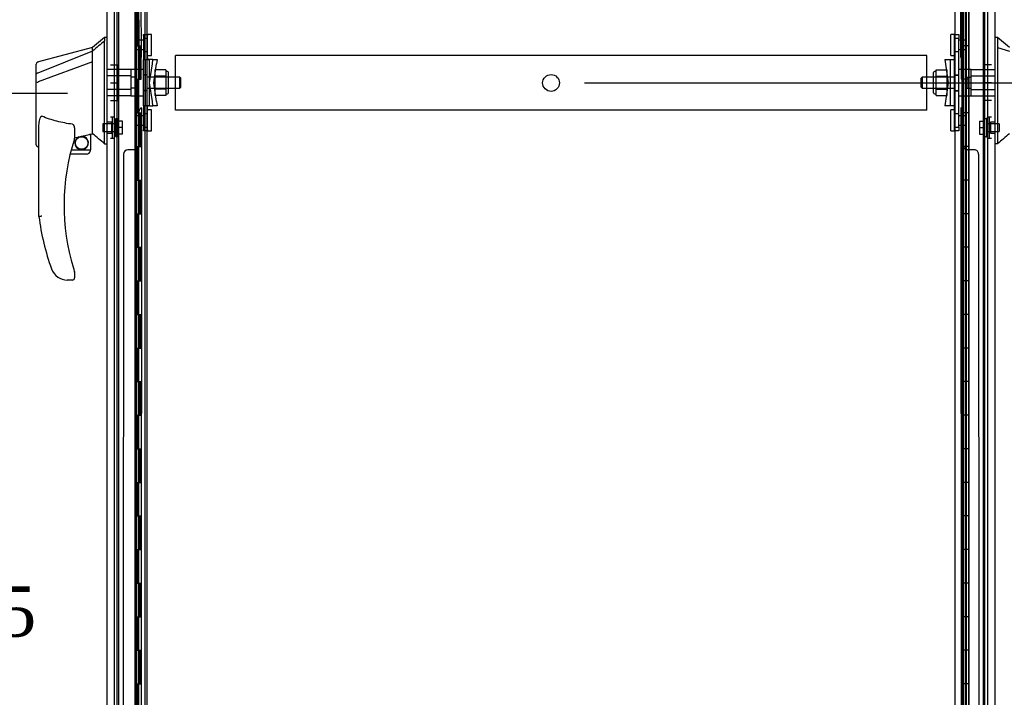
# Model space of a CAD drawing. Header units: inches. Extents: x 1 to 359, y -2 to 239.
# Tile 16 of 22: x 176 to 206, y 101 to 121. Entities that reach past the tile are written whole.
import ezdxf
from ezdxf.enums import TextEntityAlignment as Align
from ezdxf.lldxf.tags import DXFTag

# ---------------------------------------------------------------- set-up
doc = ezdxf.new("R2010")
doc.units = ezdxf.units.IN
doc.header["$MEASUREMENT"] = 0
for name, color, linetype in [('COM53964-2', 7, 'Continuous'), ('COM55523', 7, 'Continuous'), ('COM70220', 7, 'Continuous'), ('COM70838', 7, 'Continuous'), ('COM70839-3', 7, 'Continuous'), ('COM71200-1', 7, 'Continuous'), ('COM71202-4', 7, 'Continuous'), ('Default', 7, 'Continuous'), ('HAN86294', 7, 'Continuous'), ('HAN86294_NUT', 7, 'Continuous'), ('HAN86294_SCREW', 7, 'Continuous'), ('HAN86294_WASHER', 7, 'Continuous'), ('HAN_NUT', 7, 'Continuous'), ('RVT19000', 7, 'Continuous'), ('SPC87322', 7, 'Continuous')]:
    doc.layers.add(name, color=color, linetype=linetype)
doc.styles.add('SEACAD_Times_New_Roman', font='times.ttf')
tags = doc.linetypes.add('HIDDEN2', pattern=[0.1875, 0.125, -0.0625]).pattern_tags.tags
tags[6:7] = [DXFTag(74, 4), DXFTag(75, 0), DXFTag(340, '0'), DXFTag(46, 0.0), DXFTag(50, 0.0), DXFTag(44, 0.0), DXFTag(45, 0.0)]
tags[4:5] = [DXFTag(74, 4), DXFTag(75, 0), DXFTag(340, '0'), DXFTag(46, 0.0), DXFTag(50, 0.0), DXFTag(44, 0.0), DXFTag(45, 0.0)]
doc.dimstyles.new('HAMMOND_(STH_-_300x200)', dxfattribs={"dimtxt": 1.5, "dimasz": 1.875, "dimexe": 0.75, "dimexo": 0.75, "dimgap": 0.375, "dimtad": 0, "dimtih": 1, "dimtoh": 1, "dimzin": 0, "dimdsep": 46, "dimtxsty": 'SEACAD_Times_New_Roman', "dimblk1": '_SE_FILLED', "dimblk2": '_SE_FILLED', "dimsah": 1, "dimcen": 0.75, "dimadec": 0, "dimazin": 0, "dimtfac": 0.8, "dimtofl": 0, "dimtmove": 0, "dimatfit": 3, "dimfxl": 1, "dimtolj": 1, "dimtzin": 0, "dimarcsym": 0})

# ---------------------------------------------------------------- blocks, each defined once
blk = doc.blocks.new('SE3')
at = {"layer": 'COM53964-2', "color": 7, "linetype": 'HIDDEN2'}
for p, q in [((180.88, 120.214), (180.88, 120.352)), ((203.255, 120.352), (180.88, 120.352)), ((203.255, 120.214), (203.255, 120.352)), ((180.88, 118.865), (180.88, 120.214)), ((203.255, 118.865), (203.255, 120.214)), ((180.88, 118.727), (180.88, 118.865)), ((203.255, 118.727), (203.255, 118.865)), ((203.255, 118.727), (180.88, 118.727))]:
    blk.add_line(p, q, dxfattribs=at)
blk.add_circle((192.068, 119.539), 0.25, dxfattribs=at)
at = {"layer": 'COM55523', "color": 7, "linetype": 'HIDDEN2'}
for p, q in [((179.145, 89.647), (179.145, 149.647)), ((179.685, 89.647), (179.685, 149.647)), ((179.69, 149.656), (179.69, 89.647)), ((179.79, 89.647), (179.79, 149.656)), ((179.976, 89.647), (179.976, 149.647)), ((204.346, 149.647), (204.346, 89.647)), ((204.446, 89.647), (204.446, 149.647)), ((204.991, 89.647), (204.991, 149.647)), ((179.74, 120.647), (179.74, 121.647)), ((179.781, 120.647), (179.781, 121.647)), ((179.685, 120.647), (179.74, 120.647)), ((179.729, 120.647), (179.857, 120.647)), ((179.729, 119.647), (179.729, 120.647)), ((179.826, 119.647), (179.826, 120.647)), ((179.852, 120.647), (179.852, 119.647)), ((179.857, 119.647), (179.857, 120.647)), ((204.309, 120.647), (204.279, 120.647)), ((204.279, 120.647), (204.279, 119.647)), ((179.685, 119.647), (179.74, 119.647)), ((179.729, 119.647), (179.857, 119.647)), ((179.74, 118.647), (179.74, 119.647)), ((179.781, 118.647), (179.781, 119.647)), ((204.309, 119.647), (204.279, 119.647)), ((179.685, 118.647), (179.74, 118.647)), ((179.729, 118.647), (179.857, 118.647)), ((179.729, 117.647), (179.729, 118.647)), ((179.826, 117.647), (179.826, 118.647)), ((179.852, 118.647), (179.852, 117.647)), ((179.857, 117.647), (179.857, 118.647)), ((204.309, 118.647), (204.279, 118.647)), ((204.279, 118.647), (204.279, 117.647)), ((179.685, 117.647), (179.74, 117.647)), ((179.729, 117.647), (179.857, 117.647)), ((179.74, 116.647), (179.74, 117.647)), ((179.781, 116.647), (179.781, 117.647)), ((204.309, 117.647), (204.279, 117.647)), ((179.685, 116.647), (179.74, 116.647)), ((179.729, 116.647), (179.857, 116.647)), ((179.729, 115.647), (179.729, 116.647)), ((179.826, 115.647), (179.826, 116.647)), ((179.852, 116.647), (179.852, 115.647)), ((179.857, 115.647), (179.857, 116.647)), ((204.309, 116.647), (204.279, 116.647)), ((204.279, 116.647), (204.279, 115.647)), ((179.685, 115.647), (179.74, 115.647)), ((179.729, 115.647), (179.857, 115.647)), ((179.74, 114.647), (179.74, 115.647)), ((179.781, 114.647), (179.781, 115.647)), ((204.309, 115.647), (204.279, 115.647)), ((179.685, 114.647), (179.74, 114.647)), ((179.729, 114.647), (179.857, 114.647)), ((179.729, 113.647), (179.729, 114.647)), ((179.826, 113.647), (179.826, 114.647)), ((179.852, 114.647), (179.852, 113.647)), ((179.857, 113.647), (179.857, 114.647)), ((204.309, 114.647), (204.279, 114.647)), ((204.279, 114.647), (204.279, 113.647)), ((179.685, 113.647), (179.74, 113.647)), ((179.729, 113.647), (179.857, 113.647)), ((179.74, 112.647), (179.74, 113.647)), ((179.781, 112.647), (179.781, 113.647)), ((204.309, 113.647), (204.279, 113.647)), ((179.685, 112.647), (179.74, 112.647)), ((179.729, 112.647), (179.857, 112.647)), ((179.729, 111.647), (179.729, 112.647)), ((179.826, 111.647), (179.826, 112.647)), ((179.852, 112.647), (179.852, 111.647)), ((179.857, 111.647), (179.857, 112.647)), ((204.309, 112.647), (204.279, 112.647)), ((204.279, 112.647), (204.279, 111.647)), ((179.685, 111.647), (179.74, 111.647)), ((179.729, 111.647), (179.857, 111.647)), ((179.74, 110.647), (179.74, 111.647)), ((179.781, 110.647), (179.781, 111.647)), ((204.309, 111.647), (204.279, 111.647)), ((179.685, 110.647), (179.74, 110.647)), ((179.729, 110.647), (179.857, 110.647)), ((179.729, 109.647), (179.729, 110.647)), ((179.826, 109.647), (179.826, 110.647)), ((179.852, 110.647), (179.852, 109.647)), ((179.857, 109.647), (179.857, 110.647)), ((204.309, 110.647), (204.279, 110.647)), ((204.279, 110.647), (204.279, 109.647)), ((179.685, 109.647), (179.74, 109.647)), ((179.729, 109.647), (179.857, 109.647)), ((179.74, 108.647), (179.74, 109.647)), ((179.781, 108.647), (179.781, 109.647)), ((204.309, 109.647), (204.279, 109.647)), ((179.685, 108.647), (179.74, 108.647)), ((179.729, 108.647), (179.857, 108.647)), ((179.729, 107.647), (179.729, 108.647)), ((179.826, 107.647), (179.826, 108.647)), ((179.852, 108.647), (179.852, 107.647)), ((179.857, 107.647), (179.857, 108.647)), ((204.309, 108.647), (204.279, 108.647)), ((204.279, 108.647), (204.279, 107.647)), ((179.685, 107.647), (179.74, 107.647)), ((179.729, 107.647), (179.857, 107.647)), ((179.74, 106.647), (179.74, 107.647)), ((179.781, 106.647), (179.781, 107.647)), ((204.309, 107.647), (204.279, 107.647)), ((179.685, 106.647), (179.74, 106.647)), ((179.729, 106.647), (179.857, 106.647)), ((179.729, 105.647), (179.729, 106.647)), ((179.826, 105.647), (179.826, 106.647)), ((179.852, 106.647), (179.852, 105.647)), ((179.857, 105.647), (179.857, 106.647)), ((204.309, 106.647), (204.279, 106.647)), ((204.279, 106.647), (204.279, 105.647)), ((179.685, 105.647), (179.74, 105.647)), ((179.729, 105.647), (179.857, 105.647)), ((179.74, 104.647), (179.74, 105.647)), ((179.781, 104.647), (179.781, 105.647)), ((204.309, 105.647), (204.279, 105.647)), ((179.685, 104.647), (179.74, 104.647)), ((179.729, 104.647), (179.857, 104.647)), ((179.729, 103.647), (179.729, 104.647)), ((179.826, 103.647), (179.826, 104.647)), ((179.852, 104.647), (179.852, 103.647)), ((179.857, 103.647), (179.857, 104.647)), ((204.309, 104.647), (204.279, 104.647)), ((204.279, 104.647), (204.279, 103.647)), ((179.685, 103.647), (179.74, 103.647)), ((179.729, 103.647), (179.857, 103.647)), ((179.74, 102.647), (179.74, 103.647)), ((179.781, 102.647), (179.781, 103.647)), ((204.309, 103.647), (204.279, 103.647)), ((179.685, 102.647), (179.74, 102.647)), ((179.729, 102.647), (179.857, 102.647)), ((179.729, 101.647), (179.729, 102.647)), ((179.826, 101.647), (179.826, 102.647)), ((179.852, 102.647), (179.852, 101.647)), ((179.857, 101.647), (179.857, 102.647)), ((204.309, 102.647), (204.279, 102.647)), ((204.279, 102.647), (204.279, 101.647)), ((179.685, 101.647), (179.74, 101.647)), ((179.729, 101.647), (179.857, 101.647)), ((179.74, 100.647), (179.74, 101.647)), ((179.781, 100.647), (179.781, 101.647)), ((204.309, 101.647), (204.279, 101.647))]:
    blk.add_line(p, q, dxfattribs=at)
at = {"layer": 'COM55523', "color": 7, "linetype": 'Continuous'}
for p, q in [((204.309, 120.647), (204.309, 121.647)), ((204.513, 120.647), (204.513, 121.647)), ((204.513, 120.647), (204.309, 120.647)), ((204.309, 119.647), (204.309, 120.647)), ((204.513, 120.647), (204.309, 120.647)), ((204.513, 119.647), (204.513, 120.647)), ((204.513, 119.647), (204.309, 119.647)), ((204.513, 119.647), (204.309, 119.647)), ((204.309, 118.647), (204.309, 119.647)), ((204.513, 118.647), (204.513, 119.647)), ((204.513, 118.647), (204.309, 118.647)), ((204.309, 117.647), (204.309, 118.647)), ((204.513, 118.647), (204.309, 118.647)), ((204.513, 117.647), (204.513, 118.647)), ((204.513, 117.647), (204.309, 117.647)), ((204.513, 117.647), (204.309, 117.647)), ((204.309, 116.647), (204.309, 117.647)), ((204.513, 116.647), (204.513, 117.647)), ((204.513, 116.647), (204.309, 116.647)), ((204.309, 115.647), (204.309, 116.647)), ((204.513, 116.647), (204.309, 116.647)), ((204.513, 115.647), (204.513, 116.647)), ((204.513, 115.647), (204.309, 115.647)), ((204.513, 115.647), (204.309, 115.647)), ((204.309, 114.647), (204.309, 115.647)), ((204.513, 114.647), (204.513, 115.647)), ((204.513, 114.647), (204.309, 114.647)), ((204.309, 113.647), (204.309, 114.647)), ((204.513, 114.647), (204.309, 114.647)), ((204.513, 113.647), (204.513, 114.647)), ((204.513, 113.647), (204.309, 113.647)), ((204.513, 113.647), (204.309, 113.647)), ((204.309, 112.647), (204.309, 113.647)), ((204.513, 112.647), (204.513, 113.647)), ((204.513, 112.647), (204.309, 112.647)), ((204.309, 111.647), (204.309, 112.647)), ((204.513, 112.647), (204.309, 112.647)), ((204.513, 111.647), (204.513, 112.647)), ((204.513, 111.647), (204.309, 111.647)), ((204.513, 111.647), (204.309, 111.647)), ((204.309, 110.647), (204.309, 111.647)), ((204.513, 110.647), (204.513, 111.647)), ((204.513, 110.647), (204.309, 110.647)), ((204.309, 109.647), (204.309, 110.647)), ((204.513, 110.647), (204.309, 110.647)), ((204.513, 109.647), (204.513, 110.647)), ((204.513, 109.647), (204.309, 109.647)), ((204.513, 109.647), (204.309, 109.647)), ((204.309, 108.647), (204.309, 109.647)), ((204.513, 108.647), (204.513, 109.647)), ((204.513, 108.647), (204.309, 108.647)), ((204.309, 107.647), (204.309, 108.647)), ((204.513, 108.647), (204.309, 108.647)), ((204.513, 107.647), (204.513, 108.647)), ((204.513, 107.647), (204.309, 107.647)), ((204.513, 107.647), (204.309, 107.647)), ((204.309, 106.647), (204.309, 107.647)), ((204.513, 106.647), (204.513, 107.647)), ((204.513, 106.647), (204.309, 106.647)), ((204.309, 105.647), (204.309, 106.647)), ((204.513, 106.647), (204.309, 106.647)), ((204.513, 105.647), (204.513, 106.647)), ((204.513, 105.647), (204.309, 105.647)), ((204.513, 105.647), (204.309, 105.647)), ((204.309, 104.647), (204.309, 105.647)), ((204.513, 104.647), (204.513, 105.647)), ((204.513, 104.647), (204.309, 104.647)), ((204.309, 103.647), (204.309, 104.647)), ((204.513, 104.647), (204.309, 104.647)), ((204.513, 103.647), (204.513, 104.647)), ((204.513, 103.647), (204.309, 103.647)), ((204.513, 103.647), (204.309, 103.647)), ((204.309, 102.647), (204.309, 103.647)), ((204.513, 102.647), (204.513, 103.647)), ((204.513, 102.647), (204.309, 102.647)), ((204.309, 101.647), (204.309, 102.647)), ((204.513, 102.647), (204.309, 102.647)), ((204.513, 101.647), (204.513, 102.647)), ((204.513, 101.647), (204.309, 101.647)), ((204.513, 101.647), (204.309, 101.647)), ((204.309, 100.647), (204.309, 101.647)), ((204.513, 100.647), (204.513, 101.647))]:
    blk.add_line(p, q, dxfattribs=at)
at = {"layer": 'COM70220', "color": 7, "linetype": 'HIDDEN2'}
for p, q in [((179.196, 89.179), (179.196, 150.114)), ((204.94, 150.114), (204.94, 89.179))]:
    blk.add_line(p, q, dxfattribs=at)
at = {"layer": 'COM70838', "color": 7, "linetype": 'HIDDEN2'}
for p, q in [((179.928, 120.948), (179.928, 120.984)), ((179.928, 120.984), (180.053, 120.984)), ((179.928, 120.948), (179.928, 120.234)), ((180.053, 120.984), (180.053, 120.948)), ((180.053, 120.289), (180.053, 120.948)), ((204.083, 120.984), (204.208, 120.984)), ((204.083, 120.859), (204.083, 120.984)), ((204.083, 118.234), (204.083, 120.859)), ((204.208, 120.984), (204.208, 120.859)), ((204.208, 118.234), (204.208, 120.859)), ((179.928, 118.859), (179.928, 120.234)), ((179.928, 120.234), (179.986, 120.234)), ((179.986, 118.859), (179.986, 120.234)), ((179.986, 120.234), (180.111, 120.234)), ((180.111, 118.859), (180.111, 120.234)), ((180.213, 120.234), (180.111, 120.234)), ((180.195, 120.109), (180.213, 120.234)), ((180.213, 120.234), (180.34, 120.234)), ((180.34, 120.234), (180.321, 120.109)), ((203.796, 120.234), (203.966, 120.234)), ((203.796, 120.234), (203.896, 119.547)), ((203.966, 118.859), (203.966, 120.234)), ((203.966, 120.234), (204.069, 120.234)), ((180.113, 119.547), (180.195, 120.109)), ((180.24, 119.547), (180.321, 120.109)), ((180.195, 118.984), (180.113, 119.547)), ((180.321, 118.984), (180.24, 119.547)), ((203.896, 119.547), (203.796, 118.859)), ((179.986, 118.859), (179.928, 118.859)), ((179.928, 118.859), (179.928, 118.146)), ((180.111, 118.859), (179.986, 118.859)), ((180.053, 118.146), (180.053, 118.832)), ((180.111, 118.859), (180.213, 118.859)), ((180.213, 118.859), (180.195, 118.984)), ((180.34, 118.859), (180.213, 118.859)), ((180.321, 118.984), (180.34, 118.859)), ((203.966, 118.859), (203.796, 118.859)), ((204.079, 118.859), (203.966, 118.859)), ((204.083, 118.109), (204.083, 118.234)), ((204.208, 118.234), (204.208, 118.109)), ((179.928, 118.109), (179.928, 118.146)), ((180.053, 118.109), (179.928, 118.109)), ((180.053, 118.146), (180.053, 118.109)), ((204.208, 118.109), (204.083, 118.109))]:
    blk.add_line(p, q, dxfattribs=at)
for centre, start, end in [((180.17, 120.289), 180, 208.0398), ((203.966, 120.289), 331.9602, 0), ((180.17, 118.832), 166.4554, 180), ((203.966, 118.832), 0, 13.5446)]:
    blk.add_arc(centre, 0.117, start, end, dxfattribs=at)
at = {"layer": 'COM70839-3', "color": 7, "linetype": 'HIDDEN2'}
for p, q in [((179.866, 120.297), (179.853, 148.175)), ((204.27, 120.297), (204.283, 148.175)), ((179.795, 121.422), (179.796, 120.41)), ((204.34, 120.41), (204.34, 121.422)), ((179.866, 118.796), (179.853, 90.919)), ((204.27, 118.796), (204.283, 90.919)), ((179.796, 118.684), (179.795, 117.671)), ((204.34, 117.671), (204.34, 118.684)), ((179.334, 117.422), (179.321, 90.838)), ((179.67, 117.547), (179.459, 117.547)), ((204.676, 117.547), (204.465, 117.547)), ((204.801, 117.422), (204.814, 90.838))]:
    blk.add_line(p, q, dxfattribs=at)
for centre, start, end in [((179.921, 120.41), 180.0275, 243.9236), ((204.215, 120.41), 296.0764, 359.9725), ((179.921, 118.684), 116.0764, 179.9725), ((204.215, 118.684), 0.0275, 63.9236), ((179.67, 117.672), 269.9725, 359.9725), ((204.465, 117.672), 180.0275, 270.0275), ((179.459, 117.422), 89.9725, 179.9725), ((204.676, 117.422), 0.0275, 90.0275)]:
    blk.add_arc(centre, 0.125, start, end, dxfattribs=at)
at = {"layer": 'COM71200-1', "color": 7, "linetype": 'HIDDEN2'}
for p, q in [((179.071, 88.883), (179.071, 150.193)), ((205.065, 150.193), (205.065, 88.883))]:
    blk.add_line(p, q, dxfattribs=at)
at = {"layer": 'COM71200-1', "color": 7, "linetype": 'Continuous'}
for p, q in [((180.038, 88.883), (180.038, 150.193)), ((204.098, 150.193), (204.098, 88.883))]:
    blk.add_line(p, q, dxfattribs=at)
at = {"layer": 'COM71202-4', "color": 7, "linetype": 'Continuous'}
for p, q in [((178.851, 88.524), (178.851, 150.77)), ((179.726, 88.476), (179.726, 150.818)), ((204.515, 150.818), (204.515, 88.476)), ((205.285, 150.77), (205.285, 88.524))]:
    blk.add_line(p, q, dxfattribs=at)
at = {"layer": 'COM71202-4', "color": 7, "linetype": 'HIDDEN2'}
blk.add_line((204.41, 88.788), (204.41, 150.288), dxfattribs=at)
at = {"layer": 'HAN86294', "color": 7, "linetype": 'Continuous'}
for p, q in [((178.771, 120.897), (178.416, 120.597)), ((178.851, 120.897), (178.768, 120.897)), ((178.771, 120.897), (178.771, 120.795)), ((205.368, 120.897), (205.285, 120.897)), ((205.365, 120.897), (205.365, 120.736)), ((205.72, 120.597), (205.365, 120.897)), ((178.416, 120.597), (176.768, 120.156)), ((178.416, 120.485), (178.416, 120.597)), ((178.771, 120.736), (178.771, 120.795)), ((178.771, 120.649), (178.771, 120.736)), ((178.771, 118.159), (178.771, 120.649)), ((205.365, 120.736), (205.365, 120.649)), ((205.365, 120.649), (205.365, 120.59)), ((205.365, 120.59), (205.72, 120.485)), ((205.365, 120.59), (205.365, 118.159)), ((178.416, 120.485), (176.78, 119.829)), ((178.416, 120.338), (178.416, 120.485)), ((178.416, 120.244), (178.416, 120.338)), ((178.416, 120.171), (178.416, 120.244)), ((176.736, 119.804), (176.736, 120.101)), ((178.416, 120.171), (176.792, 119.568)), ((178.416, 118.286), (178.416, 120.171)), ((176.736, 119.827), (176.736, 119.847)), ((176.736, 119.57), (176.736, 119.804)), ((176.736, 117.697), (176.736, 119.57)), ((176.79, 119.567), (176.792, 119.568)), ((176.816, 115.564), (176.816, 118.235)), ((178.416, 118.139), (178.416, 118.286)), ((177.876, 118.154), (177.876, 117.891)), ((177.876, 117.904), (178.003, 117.934)), ((178.086, 117.953), (178.321, 118.008)), ((178.351, 118.011), (178.416, 118.027)), ((178.351, 118.011), (178.351, 118.012)), ((178.351, 118.012), (178.351, 117.547)), ((178.416, 118.027), (178.416, 118.139)), ((178.771, 117.754), (178.771, 118.159)), ((205.365, 118.159), (205.365, 117.874)), ((176.81, 117.639), (176.816, 117.64)), ((178.771, 117.729), (178.771, 117.754)), ((178.771, 117.727), (178.851, 117.727)), ((205.365, 117.727), (205.285, 117.727)), ((205.365, 117.874), (205.365, 117.727)), ((178.226, 117.422), (177.745, 117.422)), ((177.777, 117.547), (178.351, 117.547)), ((177.876, 113.91), (177.876, 113.732)), ((177.378, 113.762), (177.377, 113.76)), ((177.816, 113.672), (177.661, 113.672))]:
    blk.add_line(p, q, dxfattribs=at)
at = {"layer": 'HAN86294', "color": 7, "linetype": 'HIDDEN2'}
for p, q in [((179.553, 119.942), (178.851, 119.942)), ((179.553, 119.942), (179.553, 119.747)), ((204.583, 119.747), (204.583, 119.942)), ((204.583, 119.942), (205.285, 119.942)), ((179.553, 119.747), (178.851, 119.747)), ((179.553, 119.747), (179.553, 119.347)), ((179.678, 119.707), (179.553, 119.707)), ((179.678, 119.707), (179.678, 119.547)), ((181.013, 119.707), (180.053, 119.707)), ((181.013, 119.387), (181.013, 119.707)), ((181.043, 119.677), (181.013, 119.707)), ((181.043, 119.417), (181.043, 119.677)), ((203.123, 119.707), (203.093, 119.677)), ((203.093, 119.417), (203.093, 119.677)), ((203.123, 119.707), (203.123, 119.387)), ((204.083, 119.707), (203.123, 119.707)), ((204.458, 119.707), (204.583, 119.707)), ((204.458, 119.547), (204.458, 119.707)), ((204.583, 119.347), (204.583, 119.747)), ((204.583, 119.747), (205.285, 119.747)), ((179.678, 119.387), (179.553, 119.387)), ((179.678, 119.547), (179.678, 119.387)), ((180.053, 119.387), (181.013, 119.387)), ((181.013, 119.387), (181.043, 119.417)), ((203.093, 119.417), (203.123, 119.387)), ((203.123, 119.387), (204.083, 119.387)), ((204.458, 119.387), (204.458, 119.547)), ((204.458, 119.387), (204.583, 119.387)), ((179.553, 119.347), (178.851, 119.347)), ((179.553, 119.151), (178.851, 119.151)), ((179.553, 119.347), (179.553, 119.151)), ((204.583, 119.151), (204.583, 119.347)), ((204.583, 119.347), (205.285, 119.347)), ((204.583, 119.151), (205.285, 119.151)), ((178.976, 118.371), (178.851, 118.371)), ((178.976, 118.371), (178.976, 118.046)), ((205.16, 118.371), (205.16, 118.046)), ((205.285, 118.371), (205.16, 118.371)), ((178.851, 118.046), (178.976, 118.046)), ((205.16, 118.046), (205.285, 118.046))]:
    blk.add_line(p, q, dxfattribs=at)
at = {"layer": 'HAN86294', "color": 7, "linetype": 'Continuous'}
blk.add_circle((178.089, 117.751), 0.188, dxfattribs=at)
for centre, radius, start, end in [((176.796, 120.101), 0.06, 105.824, 180.0002), ((176.78, 119.928), 0.361, 262.9065, 271.5232), ((177.816, 117.891), 0.06, 342.105, 0), ((178.089, 117.751), 0.202, 115.2676, 90.8956), ((177.827, 118.878), 0.961, 280.5316, 285.6316), ((142.005, 74.581), 56.686, 49.5649, 50.0347), ((242.131, 74.581), 56.686, 129.9653, 130.4351), ((183.98, 115.9), 6.417, 162.105, 197.0102), ((178.226, 117.547), 0.125, 270, 310.5358), ((178.226, 117.547), 0.125, 310.5358, 346.1135), ((178.226, 117.547), 0.125, 346.1135, 360), ((184.156, 116.499), 7.4, 187.261, 199.7146), ((177.661, 114.172), 0.5, 199.7146, 235.4377), ((177.816, 113.91), 0.06, 0, 17.895), ((177.661, 114.172), 0.5, 235.4377, 270), ((177.816, 113.732), 0.06, 270, 0)]:
    blk.add_arc(centre, radius, start, end, dxfattribs=at)
blk.add_ellipse((176.796, 117.697), major_axis=(0.06, 0), ratio=0.999979, start_param=3.141468, end_param=4.950188, dxfattribs=at)
blk.add_open_spline([(178.771, 120.795), (178.652, 120.692), (178.534, 120.588), (178.416, 120.485)], degree=3, dxfattribs=at)
for points, knots in [([(176.78, 119.829), (176.768, 119.828), (176.756, 119.824), (176.74, 119.815), (176.736, 119.81), (176.736, 119.804)], [0, 0, 0, 0, 0.5, 0.5, 1, 1, 1, 1]), ([(176.816, 118.235), (176.816, 118.292), (176.82, 118.349), (176.834, 118.435), (176.841, 118.463), (176.855, 118.504), (176.861, 118.518), (176.873, 118.536), (176.878, 118.541), (176.891, 118.549), (176.899, 118.55), (176.906, 118.547)], [0, 0, 0, 0, 0.5, 0.5, 0.75, 0.75, 0.875, 0.875, 0.9375, 0.9375, 1, 1, 1, 1]), ([(177.816, 118.309), (177.738, 118.319), (177.66, 118.332), (177.506, 118.362), (177.429, 118.379), (177.276, 118.418), (177.201, 118.44), (177.052, 118.49), (176.979, 118.518), (176.906, 118.547)], [0, 0, 0, 0, 0.25, 0.25, 0.5, 0.5, 0.75, 0.75, 1, 1, 1, 1]), ([(177.816, 118.309), (177.82, 118.308), (177.823, 118.307), (177.83, 118.303), (177.833, 118.3), (177.841, 118.292), (177.845, 118.286), (177.852, 118.273), (177.855, 118.266), (177.86, 118.253), (177.862, 118.246), (177.868, 118.225), (177.871, 118.211), (177.874, 118.19), (177.875, 118.182), (177.875, 118.168), (177.876, 118.161), (177.876, 118.154)], [0, 0, 0, 0, 0.0625, 0.0625, 0.125, 0.125, 0.25, 0.25, 0.375, 0.375, 0.5, 0.5, 0.75, 0.75, 0.875, 0.875, 1, 1, 1, 1]), ([(178.321, 118.008), (178.325, 118.009), (178.328, 118.01), (178.336, 118.011), (178.339, 118.012), (178.347, 118.013), (178.351, 118.013), (178.351, 118.012)], [0, 0, 0, 0, 0.25, 0.25, 0.5, 0.5, 1, 1, 1, 1]), ([(176.906, 115.57), (176.9, 115.57), (176.894, 115.569), (176.882, 115.568), (176.877, 115.568), (176.86, 115.567), (176.85, 115.566), (176.838, 115.566), (176.834, 115.565), (176.828, 115.565), (176.825, 115.565), (176.82, 115.565), (176.819, 115.564), (176.816, 115.564), (176.816, 115.564), (176.816, 115.564)], [0, 0, 0, 0, 0.125, 0.125, 0.25, 0.25, 0.5, 0.5, 0.625, 0.625, 0.75, 0.75, 0.875, 0.875, 1, 1, 1, 1]), ([(177.843, 114.023), (177.848, 114.006), (177.854, 113.989), (177.862, 113.963), (177.864, 113.955), (177.868, 113.943), (177.87, 113.939), (177.871, 113.934), (177.872, 113.932), (177.873, 113.929), (177.873, 113.929), (177.873, 113.929)], [0, 0, 0, 0, 0.5, 0.5, 0.75, 0.75, 0.875, 0.875, 0.9375, 0.9375, 1, 1, 1, 1])]:
    blk.add_open_spline(points, degree=3, knots=knots, dxfattribs=at)
at = {"layer": 'HAN86294_NUT', "color": 7, "linetype": 'HIDDEN2'}
for p, q in [((180.27, 119.931), (180.27, 119.739)), ((180.595, 119.931), (180.27, 119.931)), ((180.27, 119.739), (180.27, 119.355)), ((180.595, 119.739), (180.27, 119.739)), ((180.595, 119.931), (180.595, 119.835)), ((180.645, 119.879), (180.595, 119.879)), ((180.595, 119.835), (180.595, 119.739)), ((180.595, 119.739), (180.595, 119.547)), ((180.675, 119.244), (180.675, 119.849)), ((203.461, 119.244), (203.461, 119.849)), ((203.541, 119.879), (203.491, 119.879)), ((203.541, 119.931), (203.866, 119.931)), ((203.541, 119.835), (203.541, 119.931)), ((203.541, 119.739), (203.541, 119.835)), ((203.541, 119.739), (203.866, 119.739)), ((203.541, 119.547), (203.541, 119.739)), ((203.866, 119.739), (203.866, 119.931)), ((203.866, 119.355), (203.866, 119.739)), ((180.27, 119.355), (180.27, 119.163)), ((180.595, 119.355), (180.27, 119.355)), ((180.595, 119.547), (180.595, 119.355)), ((180.595, 119.355), (180.595, 119.259)), ((203.541, 119.355), (203.541, 119.547)), ((203.541, 119.355), (203.866, 119.355)), ((203.541, 119.259), (203.541, 119.355)), ((203.866, 119.163), (203.866, 119.355)), ((180.595, 119.163), (180.27, 119.163)), ((180.595, 119.259), (180.595, 119.163)), ((180.595, 119.214), (180.645, 119.214)), ((203.491, 119.214), (203.541, 119.214)), ((203.541, 119.163), (203.541, 119.259)), ((203.541, 119.163), (203.866, 119.163))]:
    blk.add_line(p, q, dxfattribs=at)
for centre, start, end in [((180.645, 119.849), 0, 90), ((203.491, 119.849), 90, 180), ((180.645, 119.244), 270, 0), ((203.491, 119.244), 180, 270)]:
    blk.add_arc(centre, 0.03, start, end, dxfattribs=at)
at = {"layer": 'HAN86294_SCREW', "color": 7, "linetype": 'HIDDEN2'}
for p, q in [((179.096, 118.471), (179.096, 117.946)), ((179.166, 118.471), (179.096, 118.471)), ((179.166, 118.471), (179.166, 117.946)), ((204.97, 118.471), (204.97, 117.946)), ((205.04, 118.471), (204.97, 118.471)), ((205.04, 118.471), (205.04, 117.946)), ((178.721, 118.325), (178.721, 118.093)), ((179.096, 118.325), (178.721, 118.325)), ((179.303, 118.401), (179.166, 118.401)), ((179.303, 118.209), (179.166, 118.209)), ((179.303, 118.209), (179.303, 118.401)), ((179.303, 118.016), (179.303, 118.209)), ((204.833, 118.401), (204.97, 118.401)), ((204.833, 118.401), (204.833, 118.209)), ((204.833, 118.209), (204.97, 118.209)), ((204.833, 118.209), (204.833, 118.016)), ((205.415, 118.325), (205.04, 118.325)), ((205.415, 118.325), (205.415, 118.093)), ((178.721, 118.093), (179.096, 118.093)), ((179.096, 117.946), (179.166, 117.946)), ((179.303, 118.016), (179.166, 118.016)), ((204.833, 118.016), (204.97, 118.016)), ((204.97, 117.946), (205.04, 117.946)), ((205.04, 118.093), (205.415, 118.093))]:
    blk.add_line(p, q, dxfattribs=at)
at = {"layer": 'HAN86294_WASHER', "color": 7, "linetype": 'HIDDEN2'}
for p, q in [((179.006, 118.52), (178.946, 118.52)), ((179.006, 117.897), (179.006, 118.52)), ((179.006, 117.897), (179.006, 118.52)), ((179.066, 118.52), (179.006, 118.52)), ((179.066, 117.897), (179.066, 118.52)), ((205.07, 117.897), (205.07, 118.52)), ((205.13, 118.52), (205.07, 118.52)), ((205.13, 117.897), (205.13, 118.52)), ((205.19, 118.52), (205.13, 118.52)), ((205.13, 117.897), (205.13, 118.52)), ((178.946, 117.897), (179.006, 117.897)), ((179.006, 117.897), (179.066, 117.897)), ((205.07, 117.897), (205.13, 117.897)), ((205.13, 117.897), (205.19, 117.897))]:
    blk.add_line(p, q, dxfattribs=at)
at = {"layer": 'HAN_NUT', "color": 7, "linetype": 'HIDDEN2'}
for p, q in [((178.946, 120.077), (179.161, 120.077)), ((179.161, 119.547), (179.161, 120.077)), ((204.975, 120.077), (204.975, 119.547)), ((205.19, 120.077), (204.975, 120.077)), ((178.946, 119.547), (179.161, 119.547)), ((179.161, 119.017), (179.161, 119.547)), ((204.975, 119.547), (204.975, 119.017)), ((205.19, 119.547), (204.975, 119.547)), ((178.946, 119.017), (179.161, 119.017)), ((205.19, 119.017), (204.975, 119.017))]:
    blk.add_line(p, q, dxfattribs=at)
at = {"layer": 'RVT19000', "color": 7, "linetype": 'HIDDEN2'}
for p, q in [((180.053, 120.867), (179.928, 120.867)), ((180.053, 120.984), (180.053, 120.985)), ((180.166, 120.985), (180.053, 120.985)), ((180.166, 120.36), (180.166, 120.985)), ((203.97, 120.36), (203.97, 120.985)), ((204.083, 120.985), (203.97, 120.985)), ((204.083, 120.984), (204.083, 120.985)), ((204.208, 120.867), (204.083, 120.867)), ((179.716, 120.532), (179.716, 120.813)), ((179.928, 120.813), (179.716, 120.813)), ((179.716, 120.532), (179.928, 120.532)), ((204.42, 120.813), (204.208, 120.813)), ((204.208, 120.532), (204.42, 120.532)), ((204.42, 120.532), (204.42, 120.813)), ((179.928, 120.477), (180.053, 120.477)), ((180.053, 120.36), (180.166, 120.36)), ((203.97, 120.36), (204.083, 120.36)), ((204.083, 120.477), (204.208, 120.477)), ((179.716, 118.281), (179.716, 118.562)), ((179.928, 118.562), (179.716, 118.562)), ((180.053, 118.616), (179.928, 118.616)), ((180.166, 118.734), (180.053, 118.734)), ((180.166, 118.109), (180.166, 118.734)), ((203.97, 118.109), (203.97, 118.734)), ((204.083, 118.734), (203.97, 118.734)), ((204.208, 118.616), (204.083, 118.616)), ((204.42, 118.562), (204.208, 118.562)), ((204.42, 118.281), (204.42, 118.562)), ((179.716, 118.281), (179.928, 118.281)), ((179.928, 118.226), (180.053, 118.226)), ((204.083, 118.226), (204.208, 118.226)), ((204.208, 118.281), (204.42, 118.281)), ((180.053, 118.109), (180.053, 118.109)), ((180.053, 118.109), (180.166, 118.109)), ((203.97, 118.109), (204.083, 118.109)), ((204.083, 118.109), (204.083, 118.109))]:
    blk.add_line(p, q, dxfattribs=at)
at = {"layer": 'SPC87322', "color": 7, "linetype": 'HIDDEN2'}
for p, q in [((179.928, 119.939), (179.553, 119.939)), ((204.583, 119.939), (204.208, 119.939)), ((180.053, 119.784), (179.928, 119.784)), ((180.053, 119.774), (179.928, 119.774)), ((204.083, 119.784), (204.208, 119.784)), ((204.083, 119.774), (204.208, 119.774)), ((179.553, 119.154), (179.928, 119.154)), ((180.053, 119.319), (179.928, 119.319)), ((180.053, 119.309), (179.928, 119.309)), ((204.083, 119.319), (204.208, 119.319)), ((204.083, 119.309), (204.208, 119.309)), ((204.208, 119.154), (204.583, 119.154))]:
    blk.add_line(p, q, dxfattribs=at)
blk = doc.blocks.new('DMBLK4617')
at = {"layer": 'Default', "linetype": 'Continuous'}
for points in [[(217.256, 117.664), (216.944, 119.539), (216.631, 117.664)], [(217.256, 92.284), (216.631, 92.284), (216.944, 90.409)]]:
    blk.add_hatch(color=7, dxfattribs=at).paths.add_polyline_path(points)
at = {"layer": 'Default', "color": 7, "linetype": 'Continuous'}
for p, q in [((193.068, 119.539), (217.694, 119.539)), ((216.944, 106.249), (216.944, 119.539)), ((216.944, 90.409), (216.944, 104.224)), ((193.068, 90.409), (217.694, 90.409))]:
    blk.add_line(p, q, dxfattribs=at)
at = {"layer": 'Default', "color": 7, "linetype": 'Continuous', "style": 'SEACAD_Times_New_Roman'}
blk.add_text('29.13', height=1.5, dxfattribs=at).set_placement((214.384, 105.724), align=Align.TOP_LEFT)
blk = doc.blocks.new('_SE_FILLED')
at = {"color": 0}
blk.add_line((0, 0), (-1, 0), dxfattribs=at)
blk.add_solid([(0, 0), (-1, -0.1665), (-1, 0.1665), (0, 0)], dxfattribs=at)
blk = doc.blocks.new('DMBLK4618')
at = {"layer": 'Default', "linetype": 'Continuous'}
for points in [[(217.256, 146.794), (216.944, 148.669), (216.631, 146.794)], [(217.256, 121.414), (216.631, 121.414), (216.944, 119.539)]]:
    blk.add_hatch(color=7, dxfattribs=at).paths.add_polyline_path(points)
at = {"layer": 'Default', "color": 7, "linetype": 'Continuous'}
for p, q in [((193.068, 148.669), (217.694, 148.669)), ((216.944, 135.379), (216.944, 148.669)), ((216.944, 119.539), (216.944, 133.354)), ((193.068, 119.539), (217.694, 119.539))]:
    blk.add_line(p, q, dxfattribs=at)
at = {"layer": 'Default', "color": 7, "linetype": 'Continuous', "style": 'SEACAD_Times_New_Roman'}
blk.add_text('29.13', height=1.5, dxfattribs=at).set_placement((214.384, 134.854), align=Align.TOP_LEFT)
blk = doc.blocks.new('DMBLK4623')
at = {"layer": 'Default', "linetype": 'Continuous'}
for points in [[(161.221, 148.318), (161.846, 148.318), (161.533, 150.193)], [(161.221, 90.758), (161.533, 88.883), (161.846, 90.758)]]:
    blk.add_hatch(color=7, dxfattribs=at).paths.add_polyline_path(points)
at = {"layer": 'Default', "color": 7, "linetype": 'Continuous'}
for p, q in [((179.264, 150.193), (160.783, 150.193)), ((161.533, 150.193), (161.533, 120.813)), ((161.533, 116.538), (161.533, 88.883)), ((179.264, 88.883), (160.783, 88.883))]:
    blk.add_line(p, q, dxfattribs=at)
at = {"layer": 'Default', "color": 7, "linetype": 'Continuous', "style": 'SEACAD_Times_New_Roman'}
for s, p in [('61.31', (158.974, 120.288)), ('DOOR OPENING', (153.233, 118.038))]:
    blk.add_text(s, height=1.5, dxfattribs=at).set_placement(p, align=Align.TOP_LEFT)
blk = doc.blocks.new('DMBLK4634')
at = {"layer": 'Default', "linetype": 'Continuous'}
for points in [[(173.885, 117.354), (174.51, 117.354), (174.197, 119.229)], [(173.885, 90.256), (174.197, 88.381), (174.51, 90.256)]]:
    blk.add_hatch(color=7, dxfattribs=at).paths.add_polyline_path(points)
at = {"layer": 'Default', "color": 7, "linetype": 'Continuous'}
for p, q in [((177.666, 119.229), (173.447, 119.229)), ((174.197, 105.08), (174.197, 119.229)), ((174.197, 88.381), (174.197, 103.055)), ((178.61, 88.381), (173.447, 88.381))]:
    blk.add_line(p, q, dxfattribs=at)
at = {"layer": 'Default', "color": 7, "linetype": 'Continuous', "style": 'SEACAD_Times_New_Roman'}
blk.add_text('30.85', height=1.5, dxfattribs=at).set_placement((171.638, 104.555), align=Align.TOP_LEFT)

msp = doc.modelspace()

# ---------------------------------------------------------------- block references
at = {"layer": 'Default'}
msp.add_blockref('SE3', (0, 0), dxfattribs=at)

# ---------------------------------------------------------------- dimensions: what is measured, and where the dimension line sits
at = {"layer": 'Default', "color": 7, "linetype": 'Continuous'}
for base, p1, p2, angle, text, picture, middle, dimtype in [((161.533, 150.193), (180.014, 150.193), (180.014, 88.883), 270, '\\A1;<>\\PDOOR OPENING', 'DMBLK4623', (161.533, 119.538), 161), ((216.944, 119.539), (192.318, 119.539), (192.318, 148.669), 90, '\\A1;<>', 'DMBLK4618', (216.944, 134.104), 161), ((216.944, 90.409), (192.318, 90.409), (192.318, 119.539), 90, '\\A1;<>', 'DMBLK4617', (216.944, 104.974), 161), ((174.197, 119.229), (179.36, 88.381), (178.416, 119.229), 90, '\\A1;<>', 'DMBLK4634', (174.197, 103.805), 160)]:
    dim = msp.add_linear_dim(base=base, p1=p1, p2=p2, angle=angle, text=text, dimstyle='HAMMOND_(STH_-_300x200)', dxfattribs=at)
    dim.commit()
    dim.dimension.update_dxf_attribs({"geometry": picture, "text_midpoint": middle, "dimtype": dimtype})

doc.saveas('drawing.dxf')
